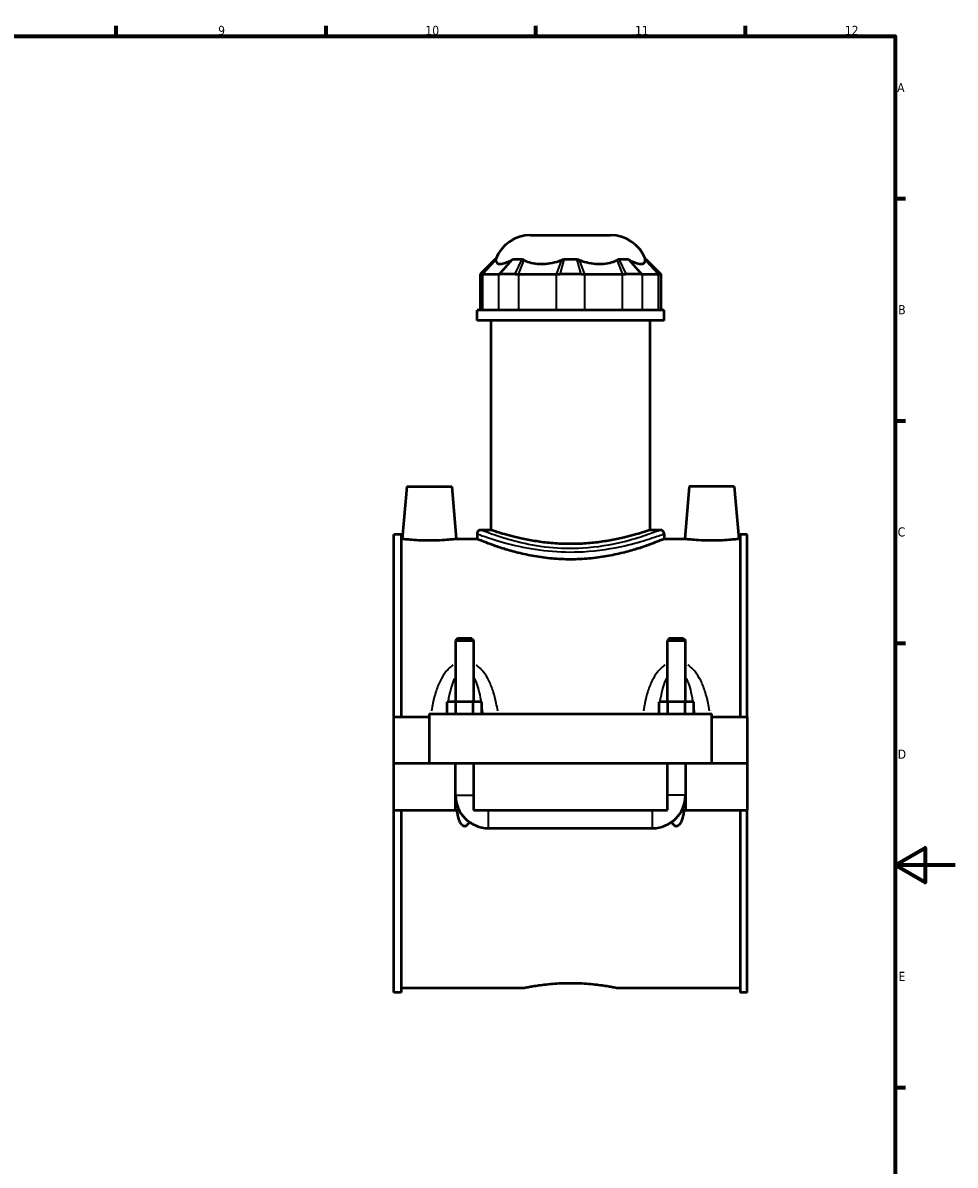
# Model space of a CAD drawing. Header units: millimetres. Extents: x 0 to 898, y -421 to 967.
# Tile 6 of 7: x 529 to 841, y 197 to 578. Entities that reach past the tile are written whole.
import ezdxf

# ---------------------------------------------------------------- set-up
doc = ezdxf.new("R2010")
doc.units = ezdxf.units.MM
for name, color, linetype, lineweight in [('Border (ANSI)', 7, 'Continuous', 70), ('Visible (ANSI)', 7, 'Continuous', 50), ('Visible Narrow (ANSI)', 7, 'Continuous', 35)]:
    doc.layers.add(name, color=color, linetype=linetype, lineweight=lineweight)
doc.styles.add('Note Text (ANSI)', font='tahoma.ttf')

# ---------------------------------------------------------------- blocks, each defined once
blk = doc.blocks.new('Borders Default Border')
at = {"layer": 'Border (ANSI)'}
for p, q in [((560.67, 574), (560.67, 577.45)), ((630.75, 574), (630.75, 577.45)), ((700.83, 574), (700.83, 577.45)), ((770.92, 574), (770.92, 577.45)), ((821, 519.75), (824.45, 519.75)), ((821, 445.5), (824.45, 445.5)), ((821, 371.25), (824.45, 371.25)), ((821, 222.75), (824.45, 222.75))]:
    blk.add_line(p, q, dxfattribs=at)
at = {"layer": 'Border (ANSI)', "flags": 128}
for points in [[(20, 20), (20, 574), (821, 574), (821, 20), (20, 20)], [(841, 297), (821, 297), (831, 302.77), (831, 291.23), (821, 297)]]:
    blk.add_lwpolyline(points, dxfattribs=at)
at = {"layer": 'Border (ANSI)', "color": 230, "true_color": 0xff0080, "attachment_point": 7, "style": 'Note Text (ANSI)'}
for s, insert, char_height in [('9', (594.7, 574.34), 3.05), ('10', (663.96, 574.34), 3.048), ('11', (734.04, 574.4), 3.048), ('12', (804.13, 574.4), 3.048), ('A', (821.63, 555.35), 3.05), ('B', (821.99, 481.1), 3.05), ('C', (821.8, 406.8), 3.05), ('D', (821.81, 332.6), 3.05), ('E', (822.05, 258.35), 3.05)]:
    blk.add_mtext(s, dxfattribs=dict(at, insert=insert, char_height=char_height))

msp = doc.modelspace()

# ---------------------------------------------------------------- linework, layer by layer
at = {"layer": 'Visible (ANSI)'}
for p, q in [((699.118, 507.507), (725.81, 507.507)), ((687.244, 499.527), (682.244, 494.527)), ((687.244, 499.527), (687.556, 499.527)), ((693.338, 499.527), (696.364, 499.527)), ((710.323, 499.527), (714.604, 499.527)), ((728.563, 499.527), (731.59, 499.527)), ((737.372, 499.527), (737.684, 499.527)), ((737.684, 499.527), (742.684, 494.527)), ((682.763, 494.527), (682.244, 494.527)), ((682.244, 494.527), (682.244, 482.427)), ((683.195, 494.527), (688.385, 494.527)), ((693.985, 494.527), (688.94, 494.527)), ((695.15, 494.527), (707.68, 494.527)), ((716.031, 494.527), (708.897, 494.527)), ((717.247, 494.527), (729.777, 494.527)), ((735.987, 494.527), (730.943, 494.527)), ((736.542, 494.527), (741.732, 494.527)), ((742.684, 494.527), (742.164, 494.527)), ((742.684, 494.527), (742.684, 482.427)), ((743.714, 482.427), (681.214, 482.427)), ((681.214, 479.007), (681.214, 482.427)), ((743.714, 479.007), (743.714, 482.427)), ((743.714, 479.007), (681.214, 479.007)), ((685.901, 409.007), (685.901, 479.007)), ((739.026, 409.007), (739.026, 479.007)), ((657.764, 423.507), (656.233, 406.007)), ((657.764, 423.507), (672.764, 423.507)), ((672.764, 423.507), (674.295, 406.007)), ((752.164, 423.507), (750.633, 406.007)), ((767.164, 423.507), (752.164, 423.507)), ((767.164, 423.507), (768.695, 406.007)), ((685.901, 409.007), (682.464, 409.007)), ((742.464, 409.007), (739.026, 409.007)), ((653.464, 346.632), (653.464, 407.507)), ((655.824, 407.507), (653.464, 407.507)), ((655.824, 407.507), (655.824, 346.632)), ((655.824, 406.007), (656.233, 406.007)), ((674.295, 406.007), (681.214, 406.007)), ((681.214, 407.757), (681.214, 406.007)), ((743.714, 407.757), (743.714, 406.007)), ((743.714, 406.007), (750.633, 406.007)), ((768.695, 406.007), (769.104, 406.007)), ((769.104, 407.507), (769.104, 346.632)), ((771.464, 407.507), (769.104, 407.507)), ((771.464, 346.632), (771.464, 407.507)), ((674.664, 372.724), (674.064, 372.124)), ((674.064, 372.124), (680.064, 372.124)), ((674.064, 372.124), (674.064, 351.632)), ((679.464, 372.724), (674.664, 372.724)), ((679.464, 372.724), (680.064, 372.124)), ((680.064, 372.124), (680.064, 351.632)), ((745.464, 372.724), (744.864, 372.124)), ((744.864, 372.124), (750.864, 372.124)), ((744.864, 351.632), (744.864, 372.124)), ((750.264, 372.724), (745.464, 372.724)), ((750.264, 372.724), (750.864, 372.124)), ((750.864, 351.632), (750.864, 372.124)), ((674.177, 351.632), (671.29, 351.632)), ((671.29, 347.632), (671.29, 351.632)), ((679.95, 351.632), (674.177, 351.632)), ((674.177, 347.632), (674.177, 351.632)), ((682.837, 351.632), (679.95, 351.632)), ((679.95, 347.632), (679.95, 351.632)), ((682.837, 347.632), (682.837, 351.632)), ((742.09, 347.632), (742.09, 351.632)), ((744.977, 351.632), (742.09, 351.632)), ((750.75, 351.632), (744.977, 351.632)), ((744.977, 347.632), (744.977, 351.632)), ((753.637, 351.632), (750.75, 351.632)), ((750.75, 347.632), (750.75, 351.632)), ((753.637, 347.632), (753.637, 351.632)), ((665.264, 347.632), (665.264, 331.057)), ((665.264, 347.632), (759.664, 347.632)), ((759.664, 331.057), (759.664, 347.632)), ((653.464, 346.632), (665.264, 346.632)), ((653.464, 331.057), (653.464, 346.632)), ((759.664, 346.632), (771.464, 346.632)), ((771.464, 346.632), (771.464, 331.057)), ((653.464, 331.057), (665.264, 331.057)), ((653.464, 315.382), (653.464, 330.957)), ((674.064, 330.957), (653.464, 330.957)), ((665.264, 331.057), (759.664, 331.057)), ((674.064, 331.057), (674.064, 330.957)), ((674.064, 315.382), (674.064, 330.957)), ((680.064, 331.057), (680.064, 330.957)), ((680.064, 330.957), (680.064, 315.382)), ((744.864, 330.957), (680.064, 330.957)), ((744.864, 330.957), (744.864, 331.057)), ((744.864, 315.382), (744.864, 330.957)), ((750.864, 330.957), (750.864, 331.057)), ((750.864, 330.957), (750.864, 315.382)), ((771.464, 330.957), (750.864, 330.957)), ((759.664, 331.057), (771.464, 331.057)), ((771.464, 330.957), (771.464, 315.382)), ((653.464, 254.507), (653.464, 315.382)), ((653.464, 315.382), (674.064, 315.382)), ((655.824, 315.382), (655.824, 254.507)), ((674.54, 315.382), (674.064, 315.382)), ((674.54, 315.382), (674.555, 315.382)), ((675.266, 315.382), (674.555, 315.382)), ((680.064, 315.382), (744.864, 315.382)), ((750.372, 315.382), (749.662, 315.382)), ((750.372, 315.382), (750.388, 315.382)), ((750.864, 315.382), (750.388, 315.382)), ((750.864, 315.382), (771.464, 315.382)), ((769.104, 315.382), (769.104, 254.507)), ((771.464, 254.507), (771.464, 315.382)), ((685.064, 309.382), (739.864, 309.382)), ((655.824, 256.007), (696.784, 256.007)), ((728.144, 256.007), (769.104, 256.007)), ((655.824, 254.507), (653.464, 254.507)), ((771.464, 254.507), (769.104, 254.507))]:
    msp.add_line(p, q, dxfattribs=at)
for centre, radius, start, end in [((699.118, 495.007), 12.5, 90, 158.80151), ((725.81, 495.007), 12.5, 21.19849, 90), ((682.464, 407.757), 1.25, 90, 180), ((742.464, 407.757), 1.25, 0, 90), ((685.064, 320.382), 11, 180, 270), ((739.864, 320.382), 11, 270, 0)]:
    msp.add_arc(centre, radius, start, end, dxfattribs=at)
for points, knots in [([(687.526, 499.215), (687.517, 499.085), (687.522, 498.967), (687.577, 498.555), (687.719, 498.298), (688.194, 497.966), (688.527, 497.89), (688.896, 497.89), (689.266, 497.89), (689.739, 497.966), (690.829, 498.298), (691.446, 498.555), (692.263, 498.967), (692.485, 499.085), (692.716, 499.215)], [4.5222005, 4.5222005, 4.5222005, 4.5222005, 4.6162843, 4.6162843, 4.9060604, 4.9060604, 5.1958365, 5.1958365, 5.1958365, 5.4856126, 5.4856126, 5.7753886, 5.7753886, 5.8694725, 5.8694725, 5.8694725, 5.8694725]), ([(696.944, 499.215), (697.163, 499.085), (697.392, 498.967), (698.286, 498.555), (699.104, 498.298), (700.866, 497.966), (701.809, 497.89), (702.702, 497.89), (703.594, 497.89), (704.596, 497.966), (706.612, 498.298), (707.627, 498.555), (708.837, 498.967), (709.156, 499.085), (709.474, 499.215)], [4.5222005, 4.5222005, 4.5222005, 4.5222005, 4.6162843, 4.6162843, 4.9060604, 4.9060604, 5.1958365, 5.1958365, 5.1958365, 5.4856126, 5.4856126, 5.7753886, 5.7753886, 5.8694725, 5.8694725, 5.8694725, 5.8694725]), ([(715.453, 499.215), (715.771, 499.085), (716.091, 498.967), (717.301, 498.555), (718.315, 498.298), (720.331, 497.966), (721.333, 497.89), (722.226, 497.89), (723.118, 497.89), (724.062, 497.966), (725.823, 498.298), (726.641, 498.555), (727.536, 498.967), (727.765, 499.085), (727.983, 499.215)], [4.5222005, 4.5222005, 4.5222005, 4.5222005, 4.6162843, 4.6162843, 4.9060604, 4.9060604, 5.1958365, 5.1958365, 5.1958365, 5.4856126, 5.4856126, 5.7753886, 5.7753886, 5.8694725, 5.8694725, 5.8694725, 5.8694725]), ([(732.211, 499.215), (732.442, 499.085), (732.665, 498.967), (733.482, 498.555), (734.098, 498.298), (735.188, 497.966), (735.661, 497.89), (736.031, 497.89), (736.401, 497.89), (736.733, 497.966), (737.208, 498.298), (737.351, 498.555), (737.406, 498.967), (737.41, 499.085), (737.402, 499.215)], [4.5222005, 4.5222005, 4.5222005, 4.5222005, 4.6162843, 4.6162843, 4.9060604, 4.9060604, 5.1958365, 5.1958365, 5.1958365, 5.4856126, 5.4856126, 5.7753886, 5.7753886, 5.8694725, 5.8694725, 5.8694725, 5.8694725]), ([(682.763, 494.527), (682.825, 494.527), (682.892, 494.527), (683.036, 494.527), (683.113, 494.527), (683.195, 494.527)], [0.28940049, 0.28940049, 0.28940049, 0.28940049, 0.34104978, 0.34104978, 0.39269908, 0.39269908, 0.39269908, 0.39269908]), ([(688.385, 494.527), (688.468, 494.527), (688.555, 494.527), (688.74, 494.527), (688.838, 494.527), (688.94, 494.527)], [-0.39269908, -0.39269908, -0.39269908, -0.39269908, -0.34104978, -0.34104978, -0.28940049, -0.28940049, -0.28940049, -0.28940049]), ([(693.985, 494.527), (694.174, 494.527), (694.366, 494.527), (694.755, 494.527), (694.951, 494.527), (695.15, 494.527)], [0.28940049, 0.28940049, 0.28940049, 0.28940049, 0.34104978, 0.34104978, 0.39269908, 0.39269908, 0.39269908, 0.39269908]), ([(707.68, 494.527), (707.879, 494.527), (708.08, 494.527), (708.486, 494.527), (708.69, 494.527), (708.897, 494.527)], [-0.39269908, -0.39269908, -0.39269908, -0.39269908, -0.34104978, -0.34104978, -0.28940049, -0.28940049, -0.28940049, -0.28940049]), ([(716.031, 494.527), (716.237, 494.527), (716.442, 494.527), (716.848, 494.527), (717.048, 494.527), (717.247, 494.527)], [0.28940049, 0.28940049, 0.28940049, 0.28940049, 0.34104978, 0.34104978, 0.39269908, 0.39269908, 0.39269908, 0.39269908]), ([(729.777, 494.527), (729.976, 494.527), (730.173, 494.527), (730.561, 494.527), (730.753, 494.527), (730.943, 494.527)], [-0.39269908, -0.39269908, -0.39269908, -0.39269908, -0.34104978, -0.34104978, -0.28940049, -0.28940049, -0.28940049, -0.28940049]), ([(735.987, 494.527), (736.09, 494.527), (736.187, 494.527), (736.372, 494.527), (736.46, 494.527), (736.542, 494.527)], [0.28940049, 0.28940049, 0.28940049, 0.28940049, 0.34104978, 0.34104978, 0.39269908, 0.39269908, 0.39269908, 0.39269908]), ([(741.732, 494.527), (741.815, 494.527), (741.892, 494.527), (742.036, 494.527), (742.103, 494.527), (742.164, 494.527)], [-0.39269908, -0.39269908, -0.39269908, -0.39269908, -0.34104978, -0.34104978, -0.28940049, -0.28940049, -0.28940049, -0.28940049]), ([(739.026, 409.007), (739.026, 409.007), (738.864, 408.952), (738.185, 408.724), (737.669, 408.553), (736.309, 408.122), (735.465, 407.862), (733.519, 407.302), (732.418, 407.003), (730.074, 406.421), (728.75, 406.118), (725.863, 405.546), (724.3, 405.277), (721.032, 404.826), (719.325, 404.645), (715.882, 404.405), (714.146, 404.345), (710.781, 404.345), (709.046, 404.405), (705.603, 404.645), (703.895, 404.826), (700.628, 405.277), (699.065, 405.546), (696.177, 406.118), (694.853, 406.421), (692.51, 407.003), (691.408, 407.302), (689.463, 407.862), (688.618, 408.122), (687.259, 408.553), (686.742, 408.724), (686.064, 408.952), (685.901, 409.007), (685.901, 409.007)], [4.0374679, 4.0374679, 4.0374679, 4.0374679, 4.5420232, 4.5420232, 5.0465786, 5.0465786, 5.5511339, 5.5511339, 6.0556892, 6.0556892, 6.5605009, 6.5605009, 7.0653125, 7.0653125, 7.5701242, 7.5701242, 8.0749358, 8.0749358, 8.5797475, 8.5797475, 9.0845591, 9.0845591, 9.5893708, 9.5893708, 10.0941824, 10.0941824, 10.5987377, 10.5987377, 11.1032931, 11.1032931, 11.6078484, 11.6078484, 12.1124037, 12.1124037, 12.1124037, 12.1124037]), ([(674.295, 406.007), (674.295, 406.007), (674.069, 405.979), (673.151, 405.876), (672.459, 405.802), (670.86, 405.664), (669.844, 405.59), (667.616, 405.485), (666.403, 405.456), (664.125, 405.456), (662.912, 405.485), (660.683, 405.59), (659.668, 405.664), (658.068, 405.802), (657.376, 405.876), (656.458, 405.979), (656.233, 406.007), (656.233, 406.007)], [1.3658311, 1.3658311, 1.3658311, 1.3658311, 1.707078, 1.707078, 2.0483248, 2.0483248, 2.3899935, 2.3899935, 2.7316622, 2.7316622, 3.0733309, 3.0733309, 3.4149996, 3.4149996, 3.7562465, 3.7562465, 4.0974934, 4.0974934, 4.0974934, 4.0974934]), ([(743.714, 406.007), (743.714, 406.007), (743.521, 405.926), (742.718, 405.597), (742.108, 405.349), (740.506, 404.725), (739.512, 404.349), (737.226, 403.537), (735.934, 403.102), (733.186, 402.254), (731.633, 401.811), (728.245, 400.97), (726.41, 400.573), (722.569, 399.906), (720.56, 399.636), (716.502, 399.276), (714.453, 399.187), (710.474, 399.187), (708.425, 399.276), (704.368, 399.636), (702.358, 399.906), (698.517, 400.573), (696.683, 400.97), (693.295, 401.811), (691.741, 402.254), (688.994, 403.102), (687.701, 403.537), (685.415, 404.349), (684.421, 404.725), (682.819, 405.349), (682.209, 405.597), (681.406, 405.926), (681.214, 406.007), (681.214, 406.007)], [4.772519, 4.772519, 4.772519, 4.772519, 5.3687232, 5.3687232, 5.9649274, 5.9649274, 6.5611316, 6.5611316, 7.1573358, 7.1573358, 7.7542614, 7.7542614, 8.3511869, 8.3511869, 8.9481124, 8.9481124, 9.545038, 9.545038, 10.1419635, 10.1419635, 10.7388891, 10.7388891, 11.3358146, 11.3358146, 11.9327401, 11.9327401, 12.5289443, 12.5289443, 13.1251485, 13.1251485, 13.7213528, 13.7213528, 14.317557, 14.317557, 14.317557, 14.317557]), ([(768.695, 406.007), (768.695, 406.007), (768.469, 405.979), (767.551, 405.876), (766.859, 405.802), (765.26, 405.664), (764.244, 405.59), (762.016, 405.485), (760.803, 405.456), (759.664, 405.456), (758.525, 405.456), (757.312, 405.485), (755.083, 405.59), (754.068, 405.664), (752.468, 405.802), (751.776, 405.876), (750.858, 405.979), (750.633, 406.007), (750.633, 406.007)], [4.0974934, 4.0974934, 4.0974934, 4.0974934, 4.4387402, 4.4387402, 4.7799871, 4.7799871, 5.1216558, 5.1216558, 5.4633245, 5.4633245, 5.4633245, 5.8049932, 5.8049932, 6.1466619, 6.1466619, 6.4879087, 6.4879087, 6.8291556, 6.8291556, 6.8291556, 6.8291556]), ([(678.588, 311.49), (678.558, 311.425), (678.527, 311.36), (678.305, 310.918), (678.033, 310.489), (677.603, 310.171), (677.502, 310.111), (677.287, 310.029), (677.172, 310.007), (676.956, 310.007), (676.841, 310.029), (676.625, 310.111), (676.524, 310.171), (676.094, 310.489), (675.823, 310.918), (675.381, 311.797), (675.202, 312.327), (674.902, 313.418), (674.783, 313.98), (674.637, 314.828), (674.594, 315.104), (674.555, 315.382)], [1.36715814, 1.36715814, 1.36715814, 1.36715814, 1.38954137, 1.38954137, 1.51986951, 1.51986951, 1.55232167, 1.55232167, 1.58477384, 1.58477384, 1.617226, 1.617226, 1.64967817, 1.64967817, 1.7800063, 1.7800063, 1.95369898, 1.95369898, 2.12739165, 2.12739165, 2.21000929, 2.21000929, 2.21000929, 2.21000929]), ([(750.372, 315.382), (750.333, 315.104), (750.29, 314.828), (750.144, 313.98), (750.026, 313.418), (749.725, 312.327), (749.547, 311.797), (749.105, 310.918), (748.833, 310.489), (748.403, 310.171), (748.302, 310.111), (748.087, 310.029), (747.972, 310.007), (747.756, 310.007), (747.641, 310.029), (747.425, 310.111), (747.324, 310.171), (746.894, 310.489), (746.623, 310.918), (746.401, 311.36), (746.369, 311.425), (746.339, 311.49)], [0.95953839, 0.95953839, 0.95953839, 0.95953839, 1.04215603, 1.04215603, 1.2158487, 1.2158487, 1.38954137, 1.38954137, 1.51986951, 1.51986951, 1.55232167, 1.55232167, 1.58477384, 1.58477384, 1.617226, 1.617226, 1.64967817, 1.64967817, 1.7800063, 1.7800063, 1.80238953, 1.80238953, 1.80238953, 1.80238953]), ([(696.784, 256.007), (696.784, 256.007), (696.879, 256.027), (697.277, 256.109), (697.58, 256.171), (698.381, 256.326), (698.879, 256.42), (700.03, 256.62), (700.682, 256.728), (702.071, 256.935), (702.855, 257.043), (704.565, 257.246), (705.49, 257.34), (707.421, 257.498), (708.428, 257.561), (710.456, 257.644), (711.476, 257.665), (713.451, 257.665), (714.472, 257.644), (716.499, 257.561), (717.507, 257.498), (719.438, 257.34), (720.362, 257.246), (722.072, 257.043), (722.857, 256.935), (724.246, 256.728), (724.898, 256.62), (726.048, 256.42), (726.546, 256.326), (727.347, 256.171), (727.651, 256.109), (728.049, 256.027), (728.144, 256.007), (728.144, 256.007)], [2.3701179, 2.3701179, 2.3701179, 2.3701179, 2.6663727, 2.6663727, 2.9626275, 2.9626275, 3.2588823, 3.2588823, 3.5551371, 3.5551371, 3.8514117, 3.8514117, 4.1476864, 4.1476864, 4.4439611, 4.4439611, 4.7402358, 4.7402358, 5.0365105, 5.0365105, 5.3327852, 5.3327852, 5.6290598, 5.6290598, 5.9253345, 5.9253345, 6.2215893, 6.2215893, 6.5178441, 6.5178441, 6.8140989, 6.8140989, 7.1103537, 7.1103537, 7.1103537, 7.1103537])]:
    msp.add_open_spline(points, degree=3, knots=knots, dxfattribs=at)
for points in [[(687.556, 499.527), (687.544, 499.438), (687.534, 499.333), (687.526, 499.215)], [(692.716, 499.215), (692.93, 499.335), (693.138, 499.44), (693.338, 499.527)], [(696.364, 499.527), (696.552, 499.438), (696.745, 499.333), (696.944, 499.215)], [(709.474, 499.215), (709.769, 499.335), (710.052, 499.44), (710.323, 499.527)], [(714.604, 499.527), (714.881, 499.438), (715.164, 499.333), (715.453, 499.215)], [(727.983, 499.215), (728.186, 499.335), (728.379, 499.44), (728.563, 499.527)], [(731.59, 499.527), (731.794, 499.438), (732.001, 499.333), (732.211, 499.215)], [(737.402, 499.215), (737.394, 499.335), (737.383, 499.44), (737.372, 499.527)]]:
    msp.add_open_spline(points, degree=3, dxfattribs=at)
at = {"layer": 'Visible Narrow (ANSI)'}
for p, q in [((683.003, 494.777), (687.316, 499.277)), ((683.412, 494.762), (687.309, 498.981)), ((692.499, 498.981), (688.602, 494.762)), ((693.118, 499.277), (689.16, 494.777)), ((694.104, 494.777), (696.245, 499.277)), ((695.24, 494.762), (696.854, 498.981)), ((709.384, 498.981), (707.77, 494.762)), ((710.252, 499.277), (708.968, 494.777)), ((715.96, 494.777), (714.675, 499.277)), ((717.158, 494.762), (715.543, 498.981)), ((728.073, 498.981), (729.688, 494.762)), ((728.682, 499.277), (730.824, 494.777)), ((735.768, 494.777), (731.81, 499.277)), ((736.326, 494.762), (732.428, 498.981)), ((737.612, 499.277), (741.924, 494.777)), ((737.618, 498.981), (741.516, 494.762)), ((683.195, 483.032), (683.195, 493.922)), ((688.385, 493.922), (688.385, 483.032)), ((695.15, 483.032), (695.15, 493.922)), ((707.68, 493.922), (707.68, 483.032)), ((717.247, 483.032), (717.247, 493.922)), ((729.777, 493.922), (729.777, 483.032)), ((736.542, 483.032), (736.542, 493.922)), ((741.732, 493.922), (741.732, 483.032)), ((674.101, 320.382), (680.027, 320.382)), ((750.827, 320.382), (744.901, 320.382)), ((685.064, 309.419), (685.064, 315.345)), ((739.864, 309.419), (739.864, 315.345))]:
    msp.add_line(p, q, dxfattribs=at)
for points, knots in [([(742.087, 408.858), (742.037, 408.839), (741.981, 408.817), (741.178, 408.503), (739.676, 407.917), (735.505, 406.499), (732.881, 405.68), (725.95, 403.998), (721.358, 403.204), (712.811, 402.702), (708.958, 402.795), (701.47, 403.563), (697.862, 404.254), (691.176, 405.909), (688.219, 406.886), (684.561, 408.185), (683.47, 408.612), (682.885, 408.841), (682.862, 408.85), (682.84, 408.859)], [14.7785185, 14.7785185, 14.7785185, 14.7785185, 14.8746775, 14.8746775, 16.0562597, 16.0562597, 17.198518, 17.198518, 18.6581431, 18.6581431, 19.7943505, 19.7943505, 20.9855434, 20.9855434, 22.3326695, 22.3326695, 23.3179731, 23.3179731, 23.3595875, 23.3595875, 23.3595875, 23.3595875]), ([(681.606, 407.611), (681.629, 407.603), (681.652, 407.594), (682.262, 407.368), (683.399, 406.948), (687.209, 405.67), (690.289, 404.709), (697.254, 403.08), (701.012, 402.4), (708.812, 401.645), (712.826, 401.553), (721.728, 402.047), (726.512, 402.828), (733.731, 404.483), (736.465, 405.289), (740.81, 406.685), (742.374, 407.261), (743.211, 407.57), (743.269, 407.591), (743.321, 407.611)], [-23.3595875, -23.3595875, -23.3595875, -23.3595875, -23.3179731, -23.3179731, -22.3326695, -22.3326695, -20.9855434, -20.9855434, -19.7943505, -19.7943505, -18.6581431, -18.6581431, -17.198518, -17.198518, -16.0562597, -16.0562597, -14.8746775, -14.8746775, -14.7785185, -14.7785185, -14.7785185, -14.7785185]), ([(673.248, 363.89), (672.875, 363.648), (672.52, 363.378), (671.648, 362.615), (671.161, 362.087), (670.038, 360.657), (669.462, 359.704), (668.381, 357.541), (667.904, 356.314), (667.094, 353.785), (666.761, 352.483), (666.303, 350.321), (666.146, 349.475), (666.006, 348.622)], [-2.394763, -2.394763, -2.394763, -2.394763, -2.2606351, -2.2606351, -2.04497, -2.04497, -1.7137861, -1.7137861, -1.3276066, -1.3276066, -0.9400908, -0.9400908, -0.6952544, -0.6952544, -0.6952544, -0.6952544]), ([(688.121, 348.622), (687.982, 349.475), (687.825, 350.321), (687.366, 352.483), (687.034, 353.785), (686.223, 356.314), (685.746, 357.541), (684.666, 359.704), (684.09, 360.657), (682.967, 362.087), (682.48, 362.615), (681.607, 363.378), (681.253, 363.648), (680.88, 363.89)], [-4.9066036, -4.9066036, -4.9066036, -4.9066036, -4.6617672, -4.6617672, -4.2742514, -4.2742514, -3.8880719, -3.8880719, -3.556888, -3.556888, -3.3412229, -3.3412229, -3.2070951, -3.2070951, -3.2070951, -3.2070951]), ([(744.048, 363.89), (743.675, 363.648), (743.32, 363.378), (742.448, 362.615), (741.961, 362.087), (740.838, 360.657), (740.262, 359.704), (739.181, 357.541), (738.704, 356.314), (737.894, 353.785), (737.561, 352.483), (737.103, 350.321), (736.946, 349.475), (736.806, 348.622)], [-2.394763, -2.394763, -2.394763, -2.394763, -2.2606351, -2.2606351, -2.0449701, -2.0449701, -1.7137862, -1.7137862, -1.3276067, -1.3276067, -0.9400906, -0.9400906, -0.6952544, -0.6952544, -0.6952544, -0.6952544]), ([(758.921, 348.622), (758.782, 349.475), (758.625, 350.321), (758.166, 352.483), (757.834, 353.785), (757.023, 356.314), (756.546, 357.541), (755.466, 359.704), (754.89, 360.657), (753.767, 362.087), (753.28, 362.615), (752.407, 363.378), (752.053, 363.648), (751.68, 363.89)], [-4.9066036, -4.9066036, -4.9066036, -4.9066036, -4.6617674, -4.6617674, -4.2742513, -4.2742513, -3.8880718, -3.8880718, -3.556888, -3.556888, -3.3412229, -3.3412229, -3.2070951, -3.2070951, -3.2070951, -3.2070951]), ([(671.675, 352.091), (671.729, 352.412), (671.787, 352.731), (672.068, 354.205), (672.328, 355.33), (672.917, 357.313), (673.231, 358.186), (673.691, 359.17), (673.783, 359.355), (673.878, 359.535)], [1.22194534, 1.22194534, 1.22194534, 1.22194534, 1.3276066, 1.3276066, 1.71378614, 1.71378614, 2.04497002, 2.04497002, 2.12419178, 2.12419178, 2.12419178, 2.12419178]), ([(680.249, 359.535), (680.344, 359.355), (680.436, 359.17), (680.896, 358.186), (681.21, 357.313), (681.8, 355.33), (682.06, 354.205), (682.341, 352.731), (682.398, 352.412), (682.453, 352.091)], [3.47766625, 3.47766625, 3.47766625, 3.47766625, 3.55688801, 3.55688801, 3.8880719, 3.8880719, 4.27425143, 4.27425143, 4.3799127, 4.3799127, 4.3799127, 4.3799127]), ([(742.475, 352.091), (742.529, 352.412), (742.587, 352.731), (742.868, 354.205), (743.128, 355.33), (743.717, 357.313), (744.031, 358.186), (744.491, 359.17), (744.583, 359.355), (744.678, 359.535)], [1.22194534, 1.22194534, 1.22194534, 1.22194534, 1.3276067, 1.3276067, 1.71378621, 1.71378621, 2.04497007, 2.04497007, 2.12419178, 2.12419178, 2.12419178, 2.12419178]), ([(751.049, 359.535), (751.144, 359.355), (751.236, 359.17), (751.696, 358.186), (752.01, 357.313), (752.6, 355.33), (752.86, 354.205), (753.141, 352.731), (753.198, 352.412), (753.253, 352.091)], [3.47766625, 3.47766625, 3.47766625, 3.47766625, 3.55688796, 3.55688796, 3.88807182, 3.88807182, 4.27425133, 4.27425133, 4.3799127, 4.3799127, 4.3799127, 4.3799127])]:
    msp.add_open_spline(points, degree=3, knots=knots, dxfattribs=at)
for points in [[(671.09, 347.725), (671.148, 348.281), (671.21, 348.834), (671.279, 349.382)], [(682.849, 349.382), (682.917, 348.834), (682.98, 348.281), (683.038, 347.725)], [(741.89, 347.725), (741.948, 348.281), (742.01, 348.834), (742.079, 349.382)], [(753.649, 349.382), (753.717, 348.834), (753.78, 348.281), (753.838, 347.725)]]:
    msp.add_open_spline(points, degree=3, dxfattribs=at)

# ---------------------------------------------------------------- block references
msp.add_blockref('Borders Default Border', (0, 0))

doc.saveas('drawing.dxf')
